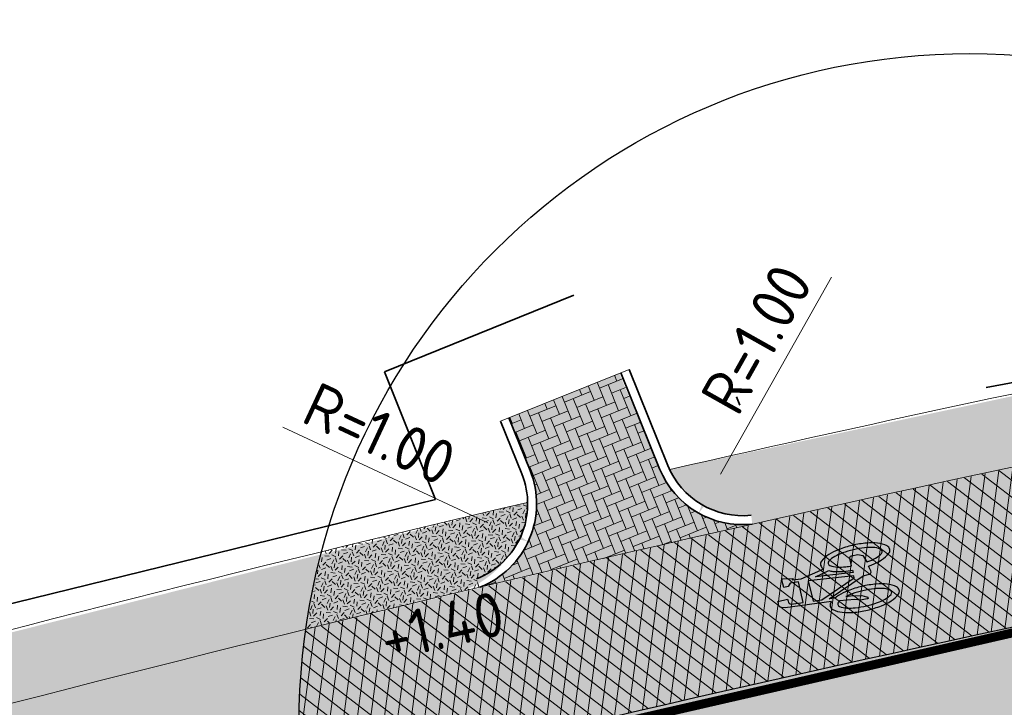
# Model space of a CAD drawing. Header units: metres. Extents: x 132493 to 134960, y 502695 to 503907.
# Tile 85 of 144: x 133419 to 133430, y 503164 to 503172. Entities that reach past the tile are written whole.
import ezdxf

# ---------------------------------------------------------------- set-up
doc = ezdxf.new("R2010")
doc.units = ezdxf.units.M
for name, pattern in [('VH-OPSLUITBAND_100X200', [16, 8, -2, 4, -2]), ('VW-1-1_STREEP', [2, 1, -1]), ('XX-PROJECTGRENS', [18, 12, -3, 0, -3])]:
    doc.linetypes.add(name, pattern=pattern)
doc.layers.get('Defpoints').update_dxf_attribs({"color": 3})
for name, color, linetype, lineweight, plot in [('ARC-hoev-bss-kf-ev-grijs-nieuw', 253, 'Continuous', 18, False), ('ARC-hoev-fietsstrook-plateau-drempel-afalt rood', 241, 'Continuous', 18, False), ('ARC-hoev-gras zaaien', 73, 'Continuous', 35, False), ('ARC-hoev-nieuw-asfalt-streetprint', 215, 'Continuous', 35, False)]:
    doc.layers.add(name, color=color, linetype=linetype, lineweight=lineweight, plot=plot)
for name, color, linetype, lineweight in [('N-WE-GR-GRAS-A-200', 81, 'Continuous', 18), ('N-WE-KG-GRENS_WERKGRENS-G', 5, 'XX-PROJECTGRENS', 35), ('N-WE-VH-KANTOPSLUITING_OPSLUITBAND_100X200-G', 150, 'VH-OPSLUITBAND_100X200', 35), ('N-WE-VH-KANTOPSLUITING_VOORKANTBAND-G', 7, 'Continuous', 35), ('N-WE-VH-KANTVERHARDING-G', 2, 'Continuous', 18), ('N-WE-VH-VERHARDING_ASFALT-A', 23, 'Continuous', 18), ('N-WE-VW-MARKERING_LANGS_STREEP_11_010-G', 7, 'VW-1-1_STREEP', 13), ('N-WE-VW-MARKERING_SYMBOOL-S', 7, 'Continuous', 25), ('N02-WE-VH-VERHARDING_ASFALT-A', 252, 'Continuous', 18), ('N02-WE-VH-VERHARDING_BETONSTRAATSTEEN_ELLEBOOG-A', 251, 'Continuous', 18), ('X-XX-AL-AANPIJLING_OPMERKING-M-200', 7, 'Continuous', 18), ('X-XX-AL-DETAIL1-T25', 7, 'Continuous', 25)]:
    doc.layers.add(name, color=color, linetype=linetype, lineweight=lineweight)
doc.styles.add('NLCS-ISO-M200-T25', font='NLCS-ISO.ttf', dxfattribs={"height": 0.5})
doc.dimstyles.new('NLCS-M200-T25-PIJL_L2_H1', dxfattribs={"dimscale": 0.2, "dimtxt": 2.5, "dimasz": 2.5, "dimexe": 2, "dimexo": 2, "dimgap": 0.7, "dimtad": 1, "dimzin": 0, "dimdsep": 46, "dimtxsty": 'NLCS-ISO-M200-T25', "dimcen": 0, "dimdle": 2, "dimclrd": 256, "dimclre": 256, "dimclrt": 256, "dimadec": 1, "dimazin": 0, "dimtfac": 1, "dimtdec": 3, "dimtofl": 0, "dimtmove": 0, "dimatfit": 3, "dimfxl": 2, "dimfxlon": 1, "dimtfillclr": 256, "dimtolj": 1, "dimtzin": 0, "dimlwd": -1, "dimlwe": -1, "dimarcsym": 0})

# ---------------------------------------------------------------- blocks, each defined once
blk = doc.blocks.new('*D332')
at = {"layer": 'Defpoints', "color": 0, "transparency": 16777216}
for p in [(133426.7696151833, 503167.3831299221), (133426.2792833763, 503166.5115940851)]:
    blk.add_point(p, dxfattribs=at)
at = {"layer": 'X-XX-AL-AANPIJLING_OPMERKING-M-200', "transparency": 16777216}
blk.add_line((133427.7649887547, 503169.1523476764), (133426.5244492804, 503166.9473620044), dxfattribs=at)
blk.add_solid([(133426.4518212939, 503166.9882229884), (133426.597077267, 503166.9065010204), (133426.2792833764, 503166.5115940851)], dxfattribs=at)
at = {"layer": 'X-XX-AL-AANPIJLING_OPMERKING-M-200', "transparency": 16777216, "insert": (133426.9274029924, 503168.4589682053), "char_height": 0.5, "attachment_point": 5, "rotation": 60.63760731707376, "style": 'NLCS-ISO-M200-T25'}
blk.add_mtext('\\A1;R=1.00', dxfattribs=at)
blk = doc.blocks.new('*D333')
at = {"layer": 'Defpoints', "color": 0, "transparency": 16777216}
for p in [(133423.4668197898, 503166.6149292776), (133424.3730807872, 503166.1922106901)]:
    blk.add_point(p, dxfattribs=at)
at = {"layer": 'X-XX-AL-AANPIJLING_OPMERKING-M-200', "transparency": 16777216}
blk.add_line((133421.6271099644, 503167.4730480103), (133423.9199502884, 503166.4035699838), dxfattribs=at)
blk.add_solid([(133423.9551768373, 503166.4790917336), (133423.8847237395, 503166.328048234), (133424.3730807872, 503166.1922106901)], dxfattribs=at)
at = {"layer": 'X-XX-AL-AANPIJLING_OPMERKING-M-200', "transparency": 16777216, "insert": (133422.711825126, 503167.397430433), "char_height": 0.5, "attachment_point": 5, "rotation": 334.9936573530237, "style": 'NLCS-ISO-M200-T25'}
blk.add_mtext('\\A1;R=1.00', dxfattribs=at)
blk = doc.blocks.new('N-SVW-MARKERING_SYMBOOL_FIETS_1.35')
h = blk.add_hatch(color=256)
h.paths.add_polyline_path([(-0.04499837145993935, 1.349999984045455), (-0.06976901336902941, 1.349999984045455), (-0.06976901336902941, 1.35), (-0.0945396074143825, 1.35, 0.2360683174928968), (-0.1193102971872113, 1.325229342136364), (-0.131695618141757, 1.288073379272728), (-0.1832587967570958, 0.7663029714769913, 0.006813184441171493), (-0.1885121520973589, 0.7728116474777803, 0.2231196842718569), (-0.2307781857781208, 0.7926605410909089, 0.2231196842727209), (-0.2730442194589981, 0.7728116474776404, 0.09064812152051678), (-0.3271133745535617, 0.6765780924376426, 0.04745077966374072), (-0.3555239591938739, 0.5585754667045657, 0.03537354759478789), (-0.3670167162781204, 0.3963302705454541, 0.03537354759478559), (-0.3555239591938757, 0.2340850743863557, 0.04745077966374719), (-0.3271133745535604, 0.1160824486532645, 0.09064812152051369), (-0.2730442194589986, 0.01984889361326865, 0.2231196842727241), (-0.2307781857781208, -2.710505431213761e-20, 0.223119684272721), (-0.1885121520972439, 0.01984889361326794, 0.0906481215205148), (-0.1344429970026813, 0.116082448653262, 0.04745077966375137), (-0.1060324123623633, 0.2340850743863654, 0.03537354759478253), (-0.0945396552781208, 0.3963302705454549, 0.03537354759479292), (-0.1060324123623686, 0.5585754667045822, 0.04745077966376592), (-0.1344429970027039, 0.6765780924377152, 0.038863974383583), (-0.1533803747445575, 0.7202944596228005), (-0.1478054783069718, 0.7834766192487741), (0.01692823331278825, 0.3546412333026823), (0.01692823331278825, 0.2972477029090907, 0.5446649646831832), (0.05408419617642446, 0.2600917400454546), (0.1103382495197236, 0.2722041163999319, 0.008345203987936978), (0.1151182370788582, 0.2340850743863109, 0.04745077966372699), (0.1435288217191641, 0.1160824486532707, 0.09064812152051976), (0.1975979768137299, 0.01984889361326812, 0.2231196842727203), (0.2398640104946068, -2.710505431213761e-20, 0.2231196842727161), (0.2821300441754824, 0.01984889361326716, 0.09064812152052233), (0.336199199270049, 0.1160824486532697, 0.04745077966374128), (0.3646097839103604, 0.2340850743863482, 0.03537354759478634), (0.376102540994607, 0.3963302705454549, 0.03537354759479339), (0.3646097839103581, 0.5585754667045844, 0.04745077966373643), (0.3361991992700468, 0.6765780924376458, 0.09064812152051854), (0.2821300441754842, 0.7728116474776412, 0.22311968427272), (0.2398640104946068, 0.7926605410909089, 0.2231196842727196), (0.1975979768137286, 0.7728116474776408, 0.006813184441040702), (0.1923446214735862, 0.7663029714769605), (0.1407814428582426, 1.040366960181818), (0.1531667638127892, 1.139449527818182), (0.165552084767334, 1.127064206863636), (0.1903227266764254, 1.238532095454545, 0.5489458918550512), (0.1779374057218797, 1.25091741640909), (0.091240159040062, 1.25091741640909), (0.091240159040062, 1.201376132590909), (0.1226163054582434, 1.169999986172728), (0.1160108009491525, 1.077522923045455), (-0.1218602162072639, 1.077522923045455), (-0.1098166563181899, 1.214016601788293, -0.2817769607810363), (-0.06976901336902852, 1.238532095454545), (-0.04499837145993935, 1.238532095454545)])
h.paths.add_polyline_path([(0.1036254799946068, 0.9660550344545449), (0.04169887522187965, 0.4582568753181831), (0.01692823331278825, 0.4582568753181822), (-0.1403706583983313, 0.8677379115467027), (-0.131695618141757, 0.966055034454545)], flags=16)
h.paths.add_polyline_path([(0.1283961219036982, 0.8793577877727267), (0.1608345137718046, 0.7171658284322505, 0.03598583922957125), (0.1435288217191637, 0.6765780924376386, 0.04745077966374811), (0.1151182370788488, 0.5585754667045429, 0.02190482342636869), (0.1052926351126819, 0.4582568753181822), (0.07885483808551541, 0.4582568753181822)], flags=16)
h.paths.add_polyline_path([(-0.2051783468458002, 0.6923682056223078, -0.01664003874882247), (-0.1957776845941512, 0.677412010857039), (-0.2183928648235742, 0.5077981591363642), (-0.2431635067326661, 0.4458715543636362), (-0.2431635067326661, 0.3715596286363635, 0.7207592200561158), (-0.2307781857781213, 0.3591743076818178, 0.1622776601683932), (-0.2183928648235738, 0.3715596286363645), (-0.1936222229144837, 0.4211009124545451), (-0.1688515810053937, 0.5449541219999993), (-0.1643679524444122, 0.5957685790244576, -0.03090717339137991), (-0.1514351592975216, 0.5235743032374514, -0.02887400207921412), (-0.1440809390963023, 0.3963302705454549, -0.0288740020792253), (-0.1514351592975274, 0.2690862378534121, -0.03940657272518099), (-0.169473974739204, 0.177386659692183, -0.08052682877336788), (-0.2051783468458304, 0.1002923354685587, -0.249059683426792), (-0.2307781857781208, 0.08669724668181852, -0.2490596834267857), (-0.2563780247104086, 0.100292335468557, -0.08052682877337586), (-0.2920823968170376, 0.1773866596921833, -0.03940657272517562), (-0.3101212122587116, 0.269086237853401, -0.02887400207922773), (-0.3174754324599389, 0.3963302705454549, -0.02887400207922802), (-0.310121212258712, 0.5235743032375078, -0.03940657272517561), (-0.2920823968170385, 0.615273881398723, -0.08052682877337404), (-0.256378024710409, 0.692368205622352, -0.2490596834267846), (-0.2307781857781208, 0.7059632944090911, -0.2490596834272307)], flags=16)
h.paths.add_polyline_path([(0.2398640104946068, 0.7059632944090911, -0.2490596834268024), (0.2654638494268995, 0.6923682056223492, -0.08052682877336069), (0.3011682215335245, 0.6152738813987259, -0.03940657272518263), (0.3192070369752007, 0.5235743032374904, -0.02887400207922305), (0.3265612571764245, 0.3963302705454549, -0.02887400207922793), (0.3192070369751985, 0.2690862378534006, -0.03940657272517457), (0.301168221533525, 0.1773866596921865, -0.08052682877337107), (0.2654638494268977, 0.100292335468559, -0.2490596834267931), (0.2398640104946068, 0.08669724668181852, -0.2490596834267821), (0.214264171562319, 0.1002923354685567, -0.08052682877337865), (0.1785597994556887, 0.1773866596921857, -0.03940657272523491), (0.1605209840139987, 0.2690862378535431, -0.003097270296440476), (0.1590287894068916, 0.2826879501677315), (0.2398640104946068, 0.3096330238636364), (0.2646346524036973, 0.3591743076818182), (0.2646346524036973, 0.4334862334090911, 0.4142135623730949), (0.2398640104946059, 0.4582568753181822), (0.1549042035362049, 0.4582568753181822, -0.01484253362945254), (0.160520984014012, 0.5235743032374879, -0.0394065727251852), (0.1785597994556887, 0.6152738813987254, -0.08052682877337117), (0.2142641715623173, 0.6923682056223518, -0.2490596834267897)], flags=16)
at = {"flags": 128}
for points in [[(-0.1832587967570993, 0.7663029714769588), (-0.131695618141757, 1.288073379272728), (-0.1193102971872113, 1.325229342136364, -0.4142135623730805), (-0.06976901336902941, 1.349999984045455), (-0.04499837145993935, 1.349999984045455), (-0.04499837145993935, 1.238532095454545), (-0.06976901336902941, 1.238532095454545, 0.2817769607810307), (-0.1098166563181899, 1.214016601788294), (-0.1218602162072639, 1.077522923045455), (0.1160108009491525, 1.077522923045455), (0.1226163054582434, 1.169999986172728), (0.091240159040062, 1.201376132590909), (0.091240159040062, 1.25091741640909), (0.1779374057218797, 1.25091741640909, -0.5489458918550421), (0.1903227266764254, 1.238532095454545), (0.165552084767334, 1.127064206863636), (0.1531667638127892, 1.139449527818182), (0.1407814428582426, 1.040366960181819), (0.1923446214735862, 0.7663029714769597)], [(-0.1885121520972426, 0.7728116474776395, 0.22311968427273), (-0.2307781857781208, 0.7926605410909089, 0.2231196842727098), (-0.2730442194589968, 0.7728116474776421, 0.09064812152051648), (-0.3271133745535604, 0.676578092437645, 0.04745077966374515), (-0.3555239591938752, 0.558575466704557, 0.03537354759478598), (-0.3670167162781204, 0.3963302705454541, 0.0353735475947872), (-0.3555239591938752, 0.2340850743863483, 0.04745077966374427), (-0.3271133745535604, 0.1160824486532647, 0.09064812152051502), (-0.2730442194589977, 0.01984889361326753, 0.2231196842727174), (-0.2307781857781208, -2.710505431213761e-20, 0.2231196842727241), (-0.1885121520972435, 0.01984889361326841, 0.09064812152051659), (-0.1344429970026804, 0.1160824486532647, 0.04745077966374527), (-0.106032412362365, 0.2340850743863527, 0.03537354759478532), (-0.0945396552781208, 0.3963302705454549, 0.03537354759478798), (-0.1060324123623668, 0.5585754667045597, 0.04745077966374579), (-0.1344429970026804, 0.676578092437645, 0.03886397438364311), (-0.1533803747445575, 0.7202944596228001), (-0.1478054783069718, 0.7834766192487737), (0.01692823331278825, 0.3546412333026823), (0.01692823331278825, 0.2972477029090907, 0.544664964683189), (0.0540841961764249, 0.2600917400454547), (0.1103382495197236, 0.2722041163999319, 0.008345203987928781), (0.1151182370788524, 0.2340850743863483, 0.04745077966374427), (0.1435288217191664, 0.1160824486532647, 0.09064812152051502), (0.1975979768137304, 0.01984889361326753, 0.2231196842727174), (0.2398640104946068, -2.710505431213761e-20, 0.2231196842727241), (0.2821300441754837, 0.01984889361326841, 0.09064812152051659), (0.3361991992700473, 0.1160824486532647, 0.04745077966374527), (0.3646097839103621, 0.2340850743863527, 0.03537354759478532), (0.376102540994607, 0.3963302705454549, 0.03537354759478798), (0.3646097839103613, 0.5585754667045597, 0.04745077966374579), (0.3361991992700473, 0.676578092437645, 0.09064812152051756), (0.2821300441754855, 0.7728116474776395, 0.22311968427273), (0.2398640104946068, 0.7926605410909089, 0.2231196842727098), (0.1975979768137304, 0.7728116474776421)]]:
    blk.add_lwpolyline(points, format="xyb", dxfattribs=at)
blk.add_lwpolyline([(-0.1403706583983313, 0.8677379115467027), (0.01692823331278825, 0.4582568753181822), (0.04169887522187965, 0.4582568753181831), (0.1036254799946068, 0.966055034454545), (-0.131695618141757, 0.966055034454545)], close=True, dxfattribs=at)
for points in [[(0.1608345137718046, 0.7171658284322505, 0.03598583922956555), (0.1435288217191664, 0.676578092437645, 0.04745077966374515), (0.1151182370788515, 0.558575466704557, 0.02190482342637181), (0.1052926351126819, 0.4582568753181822), (0.07885483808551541, 0.4582568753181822), (0.1283961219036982, 0.8793577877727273)], [(-0.1643679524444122, 0.5957685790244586), (-0.1688515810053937, 0.5449541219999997), (-0.1936222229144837, 0.4211009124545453), (-0.2183928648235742, 0.3715596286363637, -0.1622776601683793), (-0.2307781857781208, 0.359174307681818, -0.7207592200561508), (-0.2431635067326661, 0.3715596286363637), (-0.2431635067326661, 0.4458715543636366), (-0.2183928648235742, 0.5077981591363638), (-0.1957776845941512, 0.6774120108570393, 0.01664003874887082), (-0.205178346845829, 0.6923682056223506, 0.2490596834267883), (-0.2307781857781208, 0.7059632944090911, 0.2490596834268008), (-0.2563780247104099, 0.6923682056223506, 0.08052682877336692), (-0.2920823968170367, 0.6152738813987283, 0.0394065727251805), (-0.3101212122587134, 0.523574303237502, 0.02887400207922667), (-0.3174754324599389, 0.3963302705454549, 0.02887400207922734), (-0.3101212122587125, 0.2690862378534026, 0.03940657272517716), (-0.2920823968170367, 0.1773866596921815, 0.08052682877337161), (-0.2563780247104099, 0.1002923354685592, 0.2490596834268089), (-0.2307781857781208, 0.08669724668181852, 0.2490596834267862), (-0.2051783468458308, 0.1002923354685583, 0.08052682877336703), (-0.169473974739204, 0.1773866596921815, 0.0394065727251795), (-0.1514351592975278, 0.2690862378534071, 0.02887400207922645), (-0.1440809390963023, 0.3963302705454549, 0.02887400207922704), (-0.1514351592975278, 0.523574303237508, 0.0309071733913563)], [(0.3265612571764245, 0.3963302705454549, 0.02887400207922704), (0.3192070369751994, 0.523574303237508, 0.0394065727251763), (0.3011682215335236, 0.6152738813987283, 0.08052682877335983), (0.2654638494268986, 0.6923682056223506, 0.2490596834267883), (0.2398640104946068, 0.7059632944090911, 0.2490596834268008), (0.2142641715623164, 0.6923682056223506, 0.08052682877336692), (0.17855979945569, 0.6152738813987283, 0.0394065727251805), (0.1605209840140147, 0.523574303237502, 0.01484253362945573), (0.1549042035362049, 0.4582568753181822), (0.2398640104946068, 0.4582568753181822, -0.4142135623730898), (0.2646346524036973, 0.4334862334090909), (0.2646346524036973, 0.359174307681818), (0.2398640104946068, 0.3096330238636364), (0.1590287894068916, 0.2826879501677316, 0.003097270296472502), (0.1605209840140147, 0.2690862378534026, 0.03940657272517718), (0.17855979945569, 0.1773866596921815, 0.0805268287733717), (0.2142641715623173, 0.1002923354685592, 0.2490596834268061), (0.2398640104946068, 0.08669724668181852, 0.2490596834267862), (0.2654638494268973, 0.1002923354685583, 0.08052682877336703), (0.3011682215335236, 0.1773866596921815, 0.0394065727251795), (0.3192070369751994, 0.2690862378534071, 0.02887400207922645)]]:
    blk.add_lwpolyline(points, format="xyb", close=True, dxfattribs=at)
for centre, radius, start, end in [((-0.4247008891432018, 0.5768019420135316), 0.3069282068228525, 38.12735981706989, 39.68880251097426), ((0.4337867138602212, 0.5768019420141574), 0.3069282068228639, 140.3111974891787, 141.8726401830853)]:
    blk.add_arc(centre, radius, start, end)

msp = doc.modelspace()

# ---------------------------------------------------------------- hatches: boundary and pattern name
at = {"layer": 'ARC-hoev-bss-kf-ev-grijs-nieuw', "transparency": 33554636}
h = msp.add_hatch(color=256, dxfattribs=at)
h.dxf.hatch_style = 1
edge = h.paths.add_edge_path()
edge.add_line((133424.3939525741, 503166.9896622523), (133424.1567723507, 503167.5764735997))
edge.add_line((133424.1567723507, 503167.5764735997), (133425.3903310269, 503168.075059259))
edge.add_line((133425.3903310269, 503168.075059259), (133425.8222578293, 503167.0584348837))
edge.add_arc((133426.7704171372, 503167.3865703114), 1.00333390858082, 199.089522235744, 276.1541353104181)
edge.add_line((133426.8779780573, 503166.389018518), (133423.8330171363, 503165.6843920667))
edge.add_arc((133423.4668197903, 503166.6149292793), 1.000000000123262, 291.4812880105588, 338.0624660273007)
edge.add_arc((133423.4668197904, 503166.6149292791), 0.9999999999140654, 338.0624660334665, 382.0078099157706)
at = {"layer": 'ARC-hoev-fietsstrook-plateau-drempel-afalt rood', "transparency": 33554661}
h = msp.add_hatch(color=256, dxfattribs=at)
h.dxf.hatch_style = 1
edge = h.paths.add_edge_path()
edge.add_arc((133874.0785810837, 501859.3957617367), 1383.652869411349, 110.685719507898, 112.2774342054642, ccw=False)
edge.add_line((133385.3147152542, 503153.8474396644), (133406.696, 503161.006))
edge.add_arc((133489.1299196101, 502892.3203188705), 281.0468757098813, 102.48983840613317, 107.05623810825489, ccw=False)
edge.add_line((133428.3489063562, 503166.7160454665), (133432.1803776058, 503167.5273210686))
edge.add_line((133432.1803776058, 503167.5273210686), (133439.1825611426, 503168.8599553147))
edge.add_line((133439.1825611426, 503168.8599553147), (133446.2176858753, 503170.0060392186))
edge.add_arc((133414.3323586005, 503395.2937239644), 227.5328877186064, 278.0556597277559, 282.3451638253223)
edge.add_arc((133422.5347198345, 503358.1242526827), 189.4692158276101, 282.3252506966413, 289.1152212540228)
edge.add_arc((133363.3031030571, 503510.0072610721), 352.429251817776, 290.1279035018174, 293.9666326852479)
edge.add_line((133506.461469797, 503187.9636932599), (133507.1268222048, 503186.3449442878))
edge.add_arc((133377.3554252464, 503474.9728560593), 316.4596134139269, 290.03505620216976, 294.20939162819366, ccw=False)
edge.add_arc((133420.7884745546, 503364.7020125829), 198.0051933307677, 281.8415515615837, 289.15929448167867, ccw=False)
edge.add_arc((133416.2490677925, 503383.364706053), 217.2031011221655, 277.99753115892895, 282.0032829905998, ccw=False)
edge.add_line((133446.4686288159, 503168.2741082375), (133436.3161534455, 503166.5569313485))
edge.add_line((133436.3161534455, 503166.5569313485), (133426.2376053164, 503164.4487757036))
edge.add_arc((133485.8196719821, 502904.7478368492), 266.4481193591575, 102.9215082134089, 107.3500818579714)
edge.add_line((133406.3623620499, 503159.0727003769), (133385.9217347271, 503152.2060470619))
edge.add_arc((133874.0785810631, 501859.3957617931), 1381.902869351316, 110.686213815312, 112.2773508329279)
edge.add_line((133350.2124804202, 503138.152911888), (133349.5472091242, 503139.7715280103))
h = msp.add_hatch(color=256, dxfattribs=at)
h.dxf.hatch_style = 1
edge = h.paths.add_edge_path()
edge.add_line((133351.162867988, 503135.8406031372), (133362.9430079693, 503140.6032789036))
edge.add_line((133362.9430079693, 503140.6032789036), (133368.9272291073, 503142.9745040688))
edge.add_line((133368.9272291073, 503142.9745040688), (133386.7888810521, 503149.8611911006))
edge.add_line((133386.7888810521, 503149.8611911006), (133396.9074360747, 503153.3917337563))
edge.add_line((133396.9074360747, 503153.3917337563), (133407.1054617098, 503156.6856919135))
edge.add_arc((133485.8196719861, 502904.7478368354), 263.9481193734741, 102.92295074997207, 107.35063303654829, ccw=False)
edge.add_arc((133485.8196719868, 502904.747836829), 263.9481193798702, 98.49526846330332, 102.9229507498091, ccw=False)
edge.add_arc((133416.2490677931, 503383.3647060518), 219.70310112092, 278.0003644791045, 282.0052124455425)
edge.add_arc((133416.249067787, 503383.3647060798), 219.7031011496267, 282.0052124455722, 286.0100604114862)
edge.add_arc((133424.3205027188, 503353.1113213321), 188.3979050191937, 286.1881840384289, 292.422048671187)
edge.add_line((133496.1803872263, 503178.9564258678), (133508.0773256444, 503184.0324457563))
edge.add_line((133508.0773256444, 503184.0324457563), (133508.7426780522, 503182.4136967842))
edge.add_line((133508.7426780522, 503182.4136967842), (133496.8575648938, 503177.3427223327))
edge.add_arc((133412.6910628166, 503386.3081157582), 225.2787955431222, 286.6741153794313, 291.93845340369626, ccw=False)
edge.add_arc((133416.2490677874, 503383.3647060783), 221.4531011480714, 282.006545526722, 286.010763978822, ccw=False)
edge.add_arc((133416.2490677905, 503383.364706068), 221.4531011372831, 278.0023270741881, 282.0065455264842, ccw=False)
edge.add_arc((133485.8196719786, 502904.7478368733), 262.1981193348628, 98.49691403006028, 102.9239692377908)
edge.add_arc((133485.8196719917, 502904.7478368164), 262.1981193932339, 102.9239692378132, 107.3510244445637)
edge.add_line((133407.6256344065, 503155.0147868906), (133404.5578980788, 503154.0514184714))
edge.add_line((133404.5578980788, 503154.0514184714), (133391.3422839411, 503149.6280387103))
edge.add_line((133391.3422839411, 503149.6280387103), (133387.0475230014, 503148.0616749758))
edge.add_line((133387.0475230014, 503148.0616749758), (133382.3092683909, 503146.2875099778))
edge.add_line((133382.3092683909, 503146.2875099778), (133382.2557241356, 503146.4276278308))
edge.add_line((133382.2557241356, 503146.4276278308), (133362.998749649, 503138.9027577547))
edge.add_line((133362.998749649, 503138.9027577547), (133351.7711160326, 503134.3607255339))
edge.add_line((133351.7711160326, 503134.3607255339), (133351.162867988, 503135.8406031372))
at = {"layer": 'ARC-hoev-gras zaaien', "transparency": 33554623}
h = msp.add_hatch(color=256, dxfattribs=at)
h.dxf.hatch_style = 1
edge = h.paths.add_edge_path()
edge.add_line((133044.3094053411, 503023.3810425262), (133040.6147527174, 503022.3720987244))
edge.add_line((133040.6147527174, 503022.3720987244), (132963.3332375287, 502994.9680901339))
edge.add_line((132963.3332375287, 502994.9680901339), (132943.1313250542, 502987.7010206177))
edge.add_line((132943.1313250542, 502987.7010206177), (132911.7394164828, 502976.1370917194))
edge.add_line((132911.7394164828, 502976.1370917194), (132911.4612885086, 502976.8943840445))
edge.add_line((132911.4612885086, 502976.8943840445), (132942.5208133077, 502988.3290478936))
edge.add_line((132942.5208133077, 502988.3290478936), (132970.6246144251, 502998.4072050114))
edge.add_line((132970.6246144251, 502998.4072050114), (133038.368249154, 503022.471557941))
edge.add_line((133038.368249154, 503022.471557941), (133038.1059999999, 503023.2249999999))
edge.add_line((133038.1059999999, 503023.2249999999), (133047.748, 503026.616))
edge.add_line((133047.748, 503026.616), (133047.9894989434, 503025.935777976))
edge.add_line((133047.9894989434, 503025.935777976), (133127.6866354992, 503053.755246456))
edge.add_line((133127.6866354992, 503053.755246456), (133134.8985067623, 503056.4384517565))
edge.add_line((133134.8985067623, 503056.4384517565), (133149.6508293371, 503061.6609081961))
edge.add_line((133149.6508293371, 503061.6609081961), (133181.9466400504, 503073.7221093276))
edge.add_line((133181.9466400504, 503073.7221093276), (133199.629922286, 503080.2760638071))
edge.add_line((133199.629922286, 503080.2760638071), (133213.7543262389, 503085.6010153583))
edge.add_line((133213.7543262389, 503085.6010153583), (133233.1558703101, 503093.0755663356))
edge.add_line((133233.1558703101, 503093.0755663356), (133252.5574143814, 503100.5501173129))
edge.add_line((133252.5574143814, 503100.5501173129), (133257.9341504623, 503102.7553635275))
edge.add_line((133257.9341504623, 503102.7553635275), (133289.067585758, 503115.5031302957))
edge.add_line((133289.067585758, 503115.5031302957), (133322.7946553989, 503129.3964013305))
edge.add_line((133322.7946553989, 503129.3964013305), (133334.4565246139, 503134.3537154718))
edge.add_line((133334.4565246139, 503134.3537154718), (133353.9935656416, 503142.44732903))
edge.add_arc((133874.078580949, 501859.3957620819), 1384.452869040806, 110.68549416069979, 112.06517551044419, ccw=False)
edge.add_arc((133543.4399894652, 502717.1634261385), 465.2314050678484, 107.23389804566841, 109.90622373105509, ccw=False)
edge.add_line((133405.6044053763, 503161.5074505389), (133415.8725093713, 503164.4926783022))
edge.add_line((133415.8725093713, 503164.4926783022), (133424.3666505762, 503166.6323808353))
edge.add_arc((133423.2482539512, 503166.6893353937), 1.119845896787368, 293.1580167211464, 357.0847200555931, ccw=False)
edge.add_line((133423.6886538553, 503165.6597224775), (133416.1352514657, 503163.7349268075))
edge.add_line((133416.1352514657, 503163.7349268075), (133405.8421951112, 503160.7436071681))
edge.add_arc((133727.9458621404, 502167.9539437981), 1043.734682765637, 107.9752925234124, 109.1640586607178)
edge.add_arc((133874.078580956, 501859.3957620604), 1383.652869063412, 110.6857195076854, 112.0490643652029)
edge.add_line((133354.6546910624, 503141.8520321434), (133335.0465, 503133.7495))
edge.add_line((133335.0465, 503133.7495), (133323.1004101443, 503128.6571344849))
edge.add_line((133323.1004101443, 503128.6571344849), (133289.3716051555, 503114.7631479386))
edge.add_line((133289.3716051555, 503114.7631479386), (133258.907064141, 503102.2897263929))
edge.add_line((133258.907064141, 503102.2897263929), (133252.853035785, 503099.8066915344))
edge.add_line((133252.853035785, 503099.8066915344), (133233.445556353, 503092.3298539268))
edge.add_line((133233.445556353, 503092.3298539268), (133214.038076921, 503084.8530163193))
edge.add_line((133214.038076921, 503084.8530163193), (133200.7851276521, 503079.9260968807))
edge.add_line((133200.7851276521, 503079.9260968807), (133181.8111879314, 503072.8173645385))
edge.add_line((133181.8111879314, 503072.8173645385), (133149.9248116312, 503060.9092610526))
edge.add_line((133149.9248116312, 503060.9092610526), (133135.1666856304, 503055.6847081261))
edge.add_line((133135.1666856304, 503055.6847081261), (133129.729249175, 503053.6961219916))
edge.add_arc((133149.0774722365, 503000.8699292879), 56.2579805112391, 110.115859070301, 133.7513990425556)
edge.add_line((133110.17335192, 503041.5077170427), (133098.8758141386, 503030.2231833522))
edge.add_arc((133081.2083273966, 503047.9110297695), 24.9999999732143, 274.4320532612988, 314.96700573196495, ccw=False)
edge.add_arc((133081.2083273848, 503047.9110297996), 25.00000000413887, 264.3639724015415, 274.43205328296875, ccw=False)
edge.add_line((133078.7531103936, 503023.0318837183), (133062.8304569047, 503024.6032225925))
edge.add_arc((133057.2066288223, 502968.8812143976), 56.00508583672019, 84.23685191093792, 103.3139484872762)
at = {"layer": 'ARC-hoev-nieuw-asfalt-streetprint', "transparency": 33554534}
h = msp.add_hatch(color=256, dxfattribs=at)
h.dxf.hatch_style = 1
edge = h.paths.add_edge_path()
edge.add_line((133350.2124804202, 503138.152911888), (133368.0183238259, 503145.3034398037))
edge.add_line((133368.0183238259, 503145.3034398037), (133385.9217347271, 503152.2060470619))
edge.add_line((133385.9217347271, 503152.2060470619), (133396.1020405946, 503155.7584687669))
edge.add_arc((133488.2908971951, 502892.3663371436), 279.0594923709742, 98.61931450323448, 109.2903583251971, ccw=False)
edge.add_arc((133416.2490677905, 503383.3647060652), 217.2031011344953, 277.9975311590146, 286.0090348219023)
edge.add_arc((133409.3766475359, 503397.1455138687), 232.3617369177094, 286.7007830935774, 294.8775911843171)
edge.add_line((133507.1268222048, 503186.3449442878), (133508.0773256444, 503184.0324457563))
edge.add_line((133508.0773256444, 503184.0324457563), (133496.1803872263, 503178.9564258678))
edge.add_arc((133439.1611432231, 503310.7452326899), 143.5948599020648, 285.21421151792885, 293.3960211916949, ccw=False)
edge.add_arc((133416.2490677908, 503383.3647060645), 219.7031011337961, 278.0003644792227, 286.01006041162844, ccw=False)
edge.add_arc((133488.2963002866, 502892.3435844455), 276.5828280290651, 98.62308436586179, 109.2943501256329)
edge.add_line((133396.9074360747, 503153.3917337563), (133386.7888810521, 503149.8611911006))
edge.add_line((133386.7888810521, 503149.8611911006), (133368.9272291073, 503142.9745040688))
edge.add_line((133368.9272291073, 503142.9745040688), (133351.162867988, 503135.8406031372))
edge.add_line((133351.162867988, 503135.8406031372), (133350.2124804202, 503138.152911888))
at = {"layer": 'N-WE-GR-GRAS-A-200', "transparency": 33554559}
h = msp.add_hatch(dxfattribs=at)
h.set_pattern_fill('AGR-GRAS_02', color=256, scale=0.02, angle=41.18807900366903, pattern_type=2)
h.set_pattern_definition([(19.88062735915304, (198921.8930143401, -10799.54112758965), (0.1200683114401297, 0.256092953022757), [0.04999999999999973, -0.1499999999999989]), (19.88062735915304, (198921.9556512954, -10799.3908724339), (0.1200683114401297, 0.256092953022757), [0.04999999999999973, -0.1499999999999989]), (109.880627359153, (198921.8880180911, -10799.46849813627), (-0.256092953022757, 0.1200683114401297), [0.05, -0.15]), (109.880627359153, (198921.9394460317, -10799.37546498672), (-0.256092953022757, 0.1200683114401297), [0.05, -0.15]), (64.88062735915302, (198921.883021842, -10799.39586868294), (-0.06801232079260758, 0.1880806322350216), [0.05000000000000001, -0.2328427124]), (154.880627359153, (198921.9964586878, -10799.5037208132), (-0.1880806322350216, -0.06801232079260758), [0.04999999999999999, -0.2328427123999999]), (46.44567855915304, (198921.9196308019, -10799.46770031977), (0.1880806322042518, 0.06801232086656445), [0.04999999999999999, -0.3972135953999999]), (46.44567855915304, (198921.9702609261, -10799.34305445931), (0.1880806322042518, 0.06801232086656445), [0.04999999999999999, -0.3972135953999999]), (83.3155761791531, (198922.0246707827, -10799.49351896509), (-0.0680123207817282, 0.1880806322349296), [0.05, -0.3972135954]), (83.3155761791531, (198921.9094289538, -10799.43948822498), (-0.0680123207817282, 0.1880806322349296), [0.05, -0.3972135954]), (83.3155761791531, (198921.9922602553, -10799.46270407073), (-0.0680123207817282, 0.1880806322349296), [0.05, -0.3972135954]), (136.4456785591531, (198921.8556075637, -10799.43768324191), (-0.06801232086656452, 0.1880806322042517), [0.05, -0.3972135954]), (173.315576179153, (198921.9204286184, -10799.49931303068), (-0.1880806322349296, -0.06801232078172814), [0.04999999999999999, -0.3972135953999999])])
edge = h.paths.add_edge_path()
edge.add_line((133425.9552043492, 503167.0000698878), (133433.1318427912, 503168.5355940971))
edge.add_line((133433.1318427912, 503168.5355940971), (133432.1803776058, 503167.5273210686))
edge.add_line((133432.1803776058, 503167.5273210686), (133426.8779780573, 503166.389018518))
edge.add_line((133426.8779780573, 503166.389018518), (133426.8671417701, 503166.4884296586))
edge.add_arc((133426.7696151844, 503167.383129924), 0.8999999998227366, 205.1900569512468, 276.22095096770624, ccw=False)
h = msp.add_hatch(dxfattribs=at)
h.set_pattern_fill('AGR-GRAS_02', color=256, scale=0.02, angle=41.18807900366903, pattern_type=2)
h.set_pattern_definition([(19.88062735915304, (198916.7455662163, -10800.16312376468), (0.1200683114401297, 0.256092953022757), [0.04999999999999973, -0.1499999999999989]), (19.88062735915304, (198916.8082031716, -10800.01286860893), (0.1200683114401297, 0.256092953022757), [0.04999999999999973, -0.1499999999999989]), (109.880627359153, (198916.7405699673, -10800.0904943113), (-0.256092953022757, 0.1200683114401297), [0.05, -0.15]), (109.880627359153, (198916.7919979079, -10799.99746116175), (-0.256092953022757, 0.1200683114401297), [0.05, -0.15]), (64.88062735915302, (198916.7355737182, -10800.01786485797), (-0.06801232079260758, 0.1880806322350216), [0.05000000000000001, -0.2328427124]), (154.880627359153, (198916.849010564, -10800.12571698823), (-0.1880806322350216, -0.06801232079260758), [0.04999999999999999, -0.2328427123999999]), (46.44567855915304, (198916.7721826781, -10800.0896964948), (0.1880806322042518, 0.06801232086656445), [0.04999999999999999, -0.3972135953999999]), (46.44567855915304, (198916.8228128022, -10799.96505063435), (0.1880806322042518, 0.06801232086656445), [0.04999999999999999, -0.3972135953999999]), (83.3155761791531, (198916.8772226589, -10800.11551514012), (-0.0680123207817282, 0.1880806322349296), [0.05, -0.3972135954]), (83.3155761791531, (198916.76198083, -10800.06148440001), (-0.0680123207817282, 0.1880806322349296), [0.05, -0.3972135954]), (83.3155761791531, (198916.8448121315, -10800.08470024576), (-0.0680123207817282, 0.1880806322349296), [0.05, -0.3972135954]), (136.4456785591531, (198916.7081594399, -10800.05967941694), (-0.06801232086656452, 0.1880806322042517), [0.05, -0.3972135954]), (173.315576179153, (198916.7729804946, -10800.12130920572), (-0.1880806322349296, -0.06801232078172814), [0.04999999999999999, -0.3972135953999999])])
edge = h.paths.add_edge_path()
edge.add_line((133422.0632017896, 503166.0811503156), (133424.3666505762, 503166.6323808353))
edge.add_arc((133423.4668197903, 503166.6149292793), 0.9000000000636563, -68.51871199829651, 1.1110701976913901, ccw=False)
edge.add_line((133423.7963974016, 503165.7774457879), (133423.8330171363, 503165.6843920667))
edge.add_line((133423.8330171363, 503165.6843920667), (133421.8862669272, 503165.2142472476))
edge.add_line((133421.8862669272, 503165.2142472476), (133422.0632017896, 503166.0811503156))
at = {"layer": 'N-WE-VH-VERHARDING_ASFALT-A', "transparency": 33554559}
h = msp.add_hatch(dxfattribs=at)
h.set_pattern_fill('AVH-ASFALT_LAAG1-D', color=11, scale=5, angle=182, pattern_type=2)
h.set_pattern_definition([(262.4278792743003, (29.40421531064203, 8.391432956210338), (0.1486919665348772, -0.01976610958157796), []), (322.4278792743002, (29.40421531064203, 8.391432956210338), (0.09146393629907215, 0.1188879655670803), [])])
edge = h.paths.add_edge_path()
edge.add_arc((133429.3104437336, 503164.1504809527), 7.499999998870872, 171.9068029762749, 185.7241080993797)
edge.add_arc((133485.8196719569, 502904.7478369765), 266.4481192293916, 100.68712347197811, 103.89191918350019, ccw=False)
edge.add_arc((133429.310443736, 503164.1504809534), 7.499999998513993, 18.85493455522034, 32.7331156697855)
edge.add_arc((133487.8195898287, 502896.2517114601), 276.9186771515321, 100.8654668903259, 103.7744517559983)
at = {"layer": 'N02-WE-VH-VERHARDING_ASFALT-A', "transparency": 33554559}
h = msp.add_hatch(dxfattribs=at)
h.set_pattern_fill('AVH-BSS_KEIFORMAAT_ELLEBOOG-SO', color=2, angle=217, pattern_type=2)
h.set_pattern_definition([(237.4278792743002, (0, 0), (0.03195713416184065, -0.1450129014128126), [0.315, -0.105]), (147.4278792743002, (0.1769700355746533, -0.113055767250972), (0.03195713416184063, -0.1450129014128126), [0.315, -0.105])])
edge = h.paths.add_edge_path()
edge.add_arc((133429.3104437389, 503164.1504809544), 7.50000000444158, 185.72410809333, 204.9183301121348)
edge.add_arc((133485.8196719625, 502904.7478369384), 263.9481192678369, 100.70066401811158, 103.87837863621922, ccw=False)
edge.add_arc((133429.3104437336, 503164.1504809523), 7.500000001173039, 359.6607125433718, 378.8549345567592)
edge.add_line((133436.4079925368, 503166.5742798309), (133429.7448705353, 503165.2285788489))
edge.add_arc((133485.8196718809, 502904.7478370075), 266.448119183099, 102.1488994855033, 103.8919191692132)
at = {"layer": 'N02-WE-VH-VERHARDING_BETONSTRAATSTEEN_ELLEBOOG-A', "transparency": 33554559}
h = msp.add_hatch(dxfattribs=at)
h.set_pattern_fill('AVH-BSS_KEIFORMAAT_ELLEBOOG-SO', color=256, angle=91.57993063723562, pattern_type=2)
h.set_pattern_definition([(112.0078099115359, (0, 0), (-0.1366959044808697, 0.05800198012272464), [0.315, -0.105]), (22.00780991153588, (-0.1946978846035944, -0.07869392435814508), (-0.1366959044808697, 0.05800198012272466), [0.315, -0.105])])
edge = h.paths.add_edge_path()
edge.add_line((133424.1567723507, 503167.5764735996), (133425.4084016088, 503168.0823631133))
edge.add_line((133425.4084016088, 503168.0823631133), (133425.842476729, 503167.0084109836))
edge.add_arc((133426.7696151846, 503167.3831299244), 1.000000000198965, 202.0069427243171, 276.2209509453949)
edge.add_line((133426.8779780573, 503166.389018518), (133423.8330171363, 503165.6843920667))
edge.add_arc((133423.4668197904, 503166.6149292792), 0.9999999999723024, 291.4812880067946, 382.0078099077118)
edge.add_line((133424.3939525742, 503166.9896622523), (133424.1567723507, 503167.5764735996))

# ---------------------------------------------------------------- linework, layer by layer
at = {"layer": 'Defpoints', "flags": 128}
for points in [[(133335.4504452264, 503132.0053922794, -0.009835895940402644), (133385.9217347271, 503152.2060470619, -0.01165277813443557), (133406.3623620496, 503159.0727003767, -0.03866584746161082), (133446.4686288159, 503168.2741082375, 0.03497102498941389), (133476.1512789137, 503174.5851279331, 0.02718182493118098), (133495.2130681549, 503181.2617497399), (133508.9356879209, 503187.1167259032), (133513.8202700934, 503188.835567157)], [(133335.937661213, 503130.8542534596, -0.009834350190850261), (133386.3553114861, 503151.0336204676, -0.01164884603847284), (133406.7339112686, 503157.8791959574, -0.03866195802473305), (133446.6479073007, 503167.037019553, 0.03496707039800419), (133476.4979056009, 503173.3841475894, 0.02719451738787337), (133495.6967161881, 503180.1090828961), (133509.3889012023, 503185.9510735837), (133517.2405361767, 503188.7139944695)], [(133336.4248771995, 503129.7031146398, -0.00983280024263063), (133386.7888810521, 503149.8611911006, -0.01164489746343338), (133407.1054617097, 503156.6856919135, -0.03865805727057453), (133446.8272136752, 503165.7999349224, 0.03496312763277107), (133476.8445313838, 503172.1831670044, 0.02720707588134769), (133496.1803872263, 503178.9564258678), (133509.8421144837, 503184.7854212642), (133514.6501180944, 503186.4773151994)]]:
    msp.add_lwpolyline(points, format="xyb", dxfattribs=at)
at = {"layer": 'Defpoints'}
msp.add_circle((133429.3104437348, 503164.1504809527), 7.5, dxfattribs=at)
at = {"layer": 'N-WE-KG-GRENS_WERKGRENS-G', "flags": 128}
msp.add_lwpolyline([(133128.2300207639, 503054.5320335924), (133134.7308949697, 503056.9095415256), (133137.1726162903, 503057.7542118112), (133149.4795904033, 503062.1306876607), (133213.5769820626, 503086.0685147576), (133252.3726510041, 503101.0147584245), (133270.8706017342, 503108.6016169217), (133306.8845455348, 503123.329621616), (133329.2479074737, 503132.6181435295), (133334.2467540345, 503134.8077616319, -0.009844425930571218), (133384.8637774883, 503155.0667564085, 0.0002674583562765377), (133395.2450931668, 503158.7599327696), (133404.4047577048, 503161.7069303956), (133414.3680779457, 503164.4651842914), (133423.3375518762, 503166.665003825), (133422.7640556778, 503168.0921528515), (133426.0535146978, 503169.4217021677), (133426.8625576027, 503167.4200363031), (133431.5381101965, 503168.3037502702), (133432.8605034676, 503169.7050978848, -0.01252502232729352), (133446.1950836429, 503172.024689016), (133446.4274399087, 503171.1419565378), (133453.6951711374, 503172.4352029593), (133464.2441775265, 503174.5581261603), (133468.7507191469, 503175.6983460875), (133481.3466587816, 503179.8027244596), (133494.5838262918, 503184.5239476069), (133505.9859397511, 503189.2401041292), (133509.7453047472, 503190.5054281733), (133516.5469371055, 503192.9082903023), (133520.2490062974, 503182.1618742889), (133500.0104023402, 503174.4274569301), (133496.1304450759, 503172.7271114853), (133491.3793823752, 503168.1817010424), (133490.5712790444, 503170.4471541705)], format="xyb", dxfattribs=at)
at = {"layer": 'N-WE-VH-KANTOPSLUITING_OPSLUITBAND_100X200-G', "flags": 128}
msp.add_lwpolyline([(133425.9352008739, 503167.045857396), (133425.5011148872, 503168.1198364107)], dxfattribs=at)
msp.add_lwpolyline([(133423.7963974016, 503165.7774457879, 0.4169076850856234), (133424.3012392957, 503166.952188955), (133424.0640590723, 503167.5390003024)], format="xyb", dxfattribs=at)
at = {"layer": 'N-WE-VH-KANTOPSLUITING_OPSLUITBAND_100X200-G'}
msp.add_arc((133426.7696151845, 503167.3831299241), 0.9, 202.0069460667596, 276.220950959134, dxfattribs=at)
at = {"layer": 'N-WE-VH-KANTOPSLUITING_VOORKANTBAND-G', "flags": 128}
for points in [[(133425.8424880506, 503167.0083829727), (133425.4084016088, 503168.0823631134)], [(133424.3939525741, 503166.9896622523), (133424.1567723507, 503167.5764735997)]]:
    msp.add_lwpolyline(points, dxfattribs=at)
at = {"layer": 'N-WE-VH-KANTOPSLUITING_VOORKANTBAND-G'}
for centre, start, end in [((133423.4668197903, 503166.6149292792), 291.481288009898, 22.00780991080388), ((133426.7696151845, 503167.3831299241), 202.0069460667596, 276.220950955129)]:
    msp.add_arc(centre, 1, start, end, dxfattribs=at)
at = {"layer": 'N-WE-VH-KANTVERHARDING-G', "flags": 128}
for points in [[(133395.6795591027, 503157.4626258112, -0.005748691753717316), (133405.8421951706, 503160.7436071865, -0.03867127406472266), (133446.2176858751, 503170.0060392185, 0.03497658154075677), (133475.666, 503176.2665000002, 0.0271638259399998), (133494.5360000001, 503182.8755000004), (133508.3011893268, 503188.7486391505), (133513.2393764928, 503190.4863435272)], [(133425.9552043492, 503167.0000698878, -0.006821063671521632), (133433.1318427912, 503168.5355940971, -0.006821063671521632)], [(133334.4565246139, 503134.3537154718, -0.009839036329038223), (133385.0372159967, 503154.5977887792, -0.005912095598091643), (133395.4250363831, 503158.221057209, -0.005748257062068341), (133405.6044053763, 503161.5074505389, -0.0180818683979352), (133424.3666505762, 503166.6323808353, -0.0180818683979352)]]:
    msp.add_lwpolyline(points, format="xyb", dxfattribs=at)
msp.add_lwpolyline([(133424.0640590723, 503167.5390003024), (133425.5011148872, 503168.1198364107)], dxfattribs=at)
at = {"layer": 'N-WE-VW-MARKERING_LANGS_STREEP_11_010-G', "ltscale": 4, "const_width": 0.1, "flags": 128}
for points in [[(133350.2124804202, 503138.152911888, -0.006942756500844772), (133385.9217347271, 503152.2060470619, -0.01165277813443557), (133406.3623620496, 503159.0727003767, -0.03866584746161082), (133446.4686288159, 503168.2741082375, 0.03497102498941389), (133476.1512789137, 503174.5851279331, 0.02718182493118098), (133495.2130681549, 503181.2617497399), (133507.1268222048, 503186.3449442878)], [(133351.1628679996, 503135.840603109, -0.006939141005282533), (133386.7888810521, 503149.8611911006, -0.01164489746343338), (133407.1054617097, 503156.6856919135, -0.03865805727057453), (133446.8272136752, 503165.7999349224, 0.03496312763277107), (133476.8445313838, 503172.1831670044, 0.02720707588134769), (133496.1803872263, 503178.9564258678), (133508.0773256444, 503184.0324457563)]]:
    msp.add_lwpolyline(points, format="xyb", dxfattribs=at)

# ---------------------------------------------------------------- block references
at = {"layer": 'N-WE-VW-MARKERING_SYMBOOL-S', "rotation": 103.123083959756}
msp.add_blockref('N-SVW-MARKERING_SYMBOOL_FIETS_1.35', (133428.469765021, 503165.8748396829), dxfattribs=at)

# ---------------------------------------------------------------- texts
at = {"layer": 'X-XX-AL-DETAIL1-T25', "insert": (133422.6766562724, 503165.3404182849), "char_height": 0.4999999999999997, "attachment_point": 1, "rotation": 12.79986453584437, "style": 'NLCS-ISO-M200-T25'}
msp.add_mtext_dynamic_manual_height_columns('+1.40', width=2.253737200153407, gutter_width=2.499999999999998, heights=[0], dxfattribs=at)

# ---------------------------------------------------------------- dimensions: what is measured, and where the dimension line sits
at = {"layer": 'X-XX-AL-AANPIJLING_OPMERKING-M-200'}
for center, mpoint, picture, middle in [((133426.7696151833, 503167.3831299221), (133426.2792833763, 503166.5115940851), '*D332', (133427.2673019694, 503168.2677388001)), ((133423.4668197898, 503166.6149292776), (133424.3730807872, 503166.1922106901), '*D333', (133422.5469648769, 503167.0439886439))]:
    dim = msp.add_radius_dim(center=center, mpoint=mpoint, dimstyle='NLCS-M200-T25-PIJL_L2_H1', override={"dimpost": 'R=<>'}, dxfattribs=at)
    dim.commit()
    dim.dimension.update_dxf_attribs({"geometry": picture, "text_midpoint": middle, "dimtype": 164})

doc.saveas('drawing.dxf')
